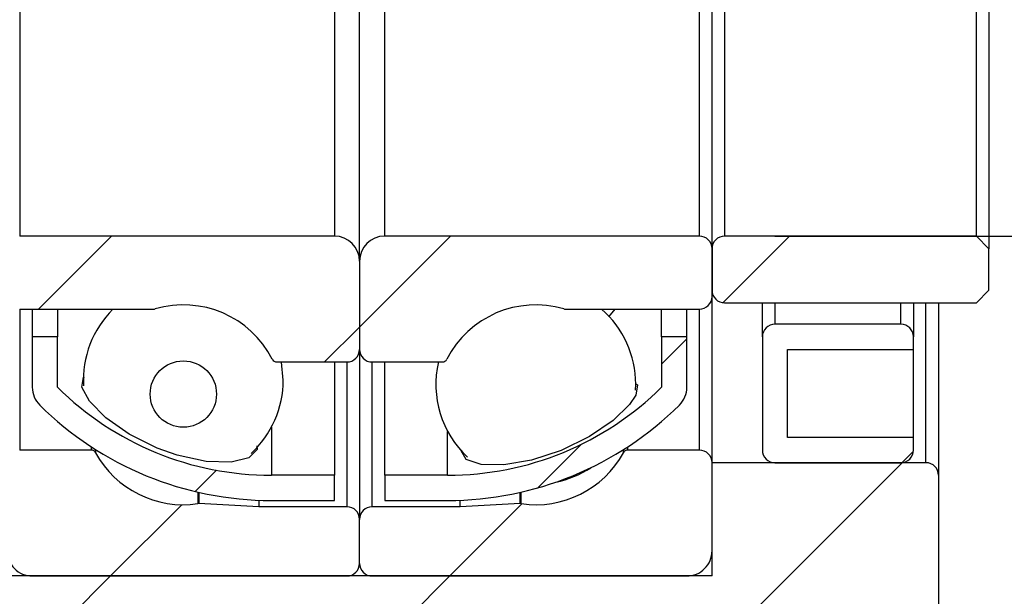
# Model space of a CAD drawing. Header units: millimetres. Extents: x 55 to 271, y 21 to 196.
# Tile 5 of 10: x 217 to 230, y 48 to 55. Entities that reach past the tile are written whole.
import ezdxf

# ---------------------------------------------------------------- set-up
doc = ezdxf.new("R2010")
doc.units = ezdxf.units.MM
doc.layers.add('FORMAT', color=7, linetype='Continuous')
doc.styles.add('SLDTEXTSTYLE0', font='TXT', dxfattribs={"width": 0.75})
doc.dimstyles.new('SLDDIMSTYLE2', dxfattribs={"dimtxt": 3.5, "dimasz": 2.5, "dimexe": 0, "dimexo": 0.0625, "dimgap": 0.875, "dimtad": 1, "dimlfac": 3, "dimrnd": 1e-09, "dimzin": 12, "dimdsep": 46, "dimtxsty": 'SLDTEXTSTYLE0', "dimsah": 1, "dimcen": 0.09, "dimadec": 0, "dimazin": 3, "dimtfac": 1, "dimtofl": 0, "dimtmove": 0, "dimatfit": 3, "dimfxl": 0, "dimfrac": 2, "dimtolj": 1, "dimtzin": 12, "dimarcsym": 0})
doc.dimstyles.new('SLDDIMSTYLE3', dxfattribs={"dimtxt": 3.5, "dimasz": 2.5, "dimexe": 0, "dimexo": 0.0625, "dimgap": 0.875, "dimtad": 1, "dimlfac": 3, "dimrnd": 1e-09, "dimzin": 12, "dimdsep": 46, "dimtxsty": 'SLDTEXTSTYLE0', "dimsah": 1, "dimcen": 0.09, "dimadec": 0, "dimazin": 3, "dimtfac": 1, "dimtmove": 0, "dimatfit": 0, "dimfxl": 0, "dimfrac": 2, "dimtolj": 1, "dimtzin": 12, "dimarcsym": 0})
doc.dimstyles.new('SLDDIMSTYLE6', dxfattribs={"dimtxt": 3.5, "dimasz": 2.5, "dimexe": 0, "dimexo": 0.0625, "dimgap": 0.875, "dimtad": 1, "dimlfac": 3, "dimrnd": 1e-09, "dimzin": 12, "dimdsep": 46, "dimtxsty": 'SLDTEXTSTYLE0', "dimsah": 1, "dimcen": 0.09, "dimadec": 0, "dimazin": 3, "dimtol": 1, "dimtp": 0.02, "dimtm": 0.02, "dimtfac": 1, "dimtmove": 0, "dimatfit": 0, "dimfxl": 0, "dimfrac": 2, "dimtolj": 1, "dimarcsym": 0})
pattern_1 = [(45, (0, 0), (-2.245064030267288, 2.245064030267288), [])]

# ---------------------------------------------------------------- blocks, each defined once
blk = doc.blocks.new('_D_12')
at = {"layer": 'FORMAT', "color": 7}
for p, q in [((236.2199403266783, 59.06158951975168), (236.2199403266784, 70.74863857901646)), ((227.3160245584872, 59.06158951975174), (237.2199403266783, 59.06158951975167)), ((236.2199403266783, 59.06158951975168), (236.2199403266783, 52.39492285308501)), ((227.3160245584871, 52.39492285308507), (237.2199403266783, 52.394922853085))]:
    blk.add_line(p, q, dxfattribs=at)
for points in [[(236.2199403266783, 59.06158951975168), (235.9699403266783, 56.56158951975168), (236.4699403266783, 56.56158951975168)], [(236.2199403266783, 52.39492285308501), (236.4699403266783, 54.89492285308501), (235.9699403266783, 54.89492285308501)]]:
    blk.add_solid(points, dxfattribs=at)
at = {"layer": 'FORMAT', "color": 7, "char_height": 3.5, "attachment_point": 1, "rotation": 90, "style": 'SLDTEXTSTYLE0'}
for s, insert in [('20', (231.6547310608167, 65.57641572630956)), ('%%c', (231.7082032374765, 60.29797832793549))]:
    blk.add_mtext(s, dxfattribs=dict(at, insert=insert))
blk = doc.blocks.new('_D_13')
at = {"layer": 'FORMAT', "color": 7}
for p, q in [((243.4333260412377, 55.72825618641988), (243.4333260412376, 61.22825618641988)), ((234.1308226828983, 55.72825618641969), (244.4333260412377, 55.72825618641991)), ((243.4333260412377, 55.72825618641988), (243.4333260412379, 45.7282561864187)), ((230.3160245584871, 45.72825618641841), (244.4333260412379, 45.72825618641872)), ((243.4333260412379, 45.7282561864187), (243.433326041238, 40.2282561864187))]:
    blk.add_line(p, q, dxfattribs=at)
for points in [[(243.4333260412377, 55.72825618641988), (243.6833260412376, 58.22825618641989), (243.1833260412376, 58.22825618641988)], [(243.4333260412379, 45.7282561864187), (243.183326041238, 43.22825618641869), (243.683326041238, 43.2282561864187)]]:
    blk.add_solid(points, dxfattribs=at)
at = {"layer": 'FORMAT', "color": 7, "char_height": 3.5, "attachment_point": 1, "rotation": 90.00000000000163, "style": 'SLDTEXTSTYLE0'}
for s, insert in [('±0.02', (238.921589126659, 47.79837516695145)), ('30', (238.9215891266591, 41.31365277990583))]:
    blk.add_mtext(s, dxfattribs=dict(at, insert=insert))
blk = doc.blocks.new('_D_14')
at = {"layer": 'FORMAT', "color": 7}
for p, q in [((226.4826912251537, 46.89492285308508), (226.4826912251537, 38.79913942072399)), ((229.4826912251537, 44.89492285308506), (229.4826912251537, 38.79913942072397)), ((226.4826912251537, 39.79913942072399), (220.9826912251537, 39.79913942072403)), ((226.4826912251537, 39.79913942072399), (229.4826912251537, 39.79913942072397)), ((229.4826912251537, 39.79913942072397), (233.6841428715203, 39.79913942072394))]:
    blk.add_line(p, q, dxfattribs=at)
for points in [[(226.4826912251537, 39.79913942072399), (223.9826912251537, 40.049139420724), (223.9826912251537, 39.549139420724)], [(229.4826912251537, 39.79913942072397), (231.9826912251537, 39.54913942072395), (231.9826912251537, 40.04913942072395)]]:
    blk.add_solid(points, dxfattribs=at)
at = {"layer": 'FORMAT', "color": 7, "insert": (231.0980316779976, 44.31087633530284), "char_height": 3.5, "attachment_point": 1, "style": 'SLDTEXTSTYLE0'}
blk.add_mtext('9', dxfattribs=at)
blk = doc.blocks.new('_D_15')
at = {"layer": 'FORMAT', "color": 7}
for p, q in [((209.8160245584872, 58.2949228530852), (209.816024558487, 38.79913942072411)), ((226.4826912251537, 46.89492285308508), (226.4826912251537, 38.799139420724)), ((209.816024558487, 39.79913942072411), (204.316024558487, 39.79913942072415)), ((209.816024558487, 39.79913942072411), (226.4826912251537, 39.799139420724)), ((226.4826912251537, 39.799139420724), (231.9826912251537, 39.79913942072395))]:
    blk.add_line(p, q, dxfattribs=at)
for points in [[(209.816024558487, 39.79913942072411), (207.316024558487, 40.04913942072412), (207.316024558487, 39.54913942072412)], [(226.4826912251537, 39.799139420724), (228.9826912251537, 39.54913942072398), (228.9826912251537, 40.04913942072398)]]:
    blk.add_solid(points, dxfattribs=at)
at = {"layer": 'FORMAT', "color": 7, "char_height": 3.5, "attachment_point": 1, "style": 'SLDTEXTSTYLE0'}
for s, insert in [('(', (213.4334883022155, 44.31087633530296)), (')', (220.3265438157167, 44.31087633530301)), ('50', (215.1543216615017, 44.31087633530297))]:
    blk.add_mtext(s, dxfattribs=dict(at, insert=insert))

msp = doc.modelspace()

# ---------------------------------------------------------------- hatches: boundary and pattern name
at = {"layer": 'FORMAT', "linetype": 'Continuous', "lineweight": 18}
h = msp.add_hatch(dxfattribs=at)
h.set_pattern_fill('ANSI31', color=256, style=0)
h.set_pattern_definition(pattern_1)
edge = h.paths.add_edge_path(flags=0)
edge.add_line((221.4826912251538, 52.39492285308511), (217.3160245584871, 52.39492285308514))
edge.add_arc((217.3160245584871, 52.22825618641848), 0.1666666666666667, 90, 180)
edge.add_line((217.1493578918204, 52.22825618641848), (217.1493578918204, 51.59492285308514))
edge.add_arc((217.3160245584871, 51.59492285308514), 0.1666666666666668, 180.0000000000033, 270.0000000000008)
edge.add_line((217.3160245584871, 51.42825618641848), (219.0913294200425, 51.42825618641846))
edge.add_arc((219.0913294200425, 51.49492285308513), 0.06666666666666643, 270.0000000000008, 286.3580903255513)
edge.add_arc((219.4826912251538, 50.1615895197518), 1.322916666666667, 27.11462440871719, 106.3580903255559, ccw=False)
edge.add_arc((220.7195544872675, 50.79492285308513), 0.06666666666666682, 207.1146244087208, 270.0000000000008)
edge.add_line((220.7195544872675, 50.72825618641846), (221.6493578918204, 50.72825618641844))
edge.add_arc((221.6493578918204, 50.89492285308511), 0.1666666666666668, 270.0000000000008, 360.0000000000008)
edge.add_line((221.8160245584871, 50.89492285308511), (221.8160245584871, 52.06158951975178))
edge.add_arc((221.4826912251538, 52.06158951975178), 0.3333333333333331, 359.9999999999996, 450.0000000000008)
h = msp.add_hatch(dxfattribs=at)
h.set_pattern_fill('ANSI31', color=256, style=0)
h.set_pattern_definition(pattern_1)
edge = h.paths.add_edge_path(flags=0)
edge.add_line((226.4826912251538, 51.59492285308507), (226.4826912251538, 52.22825618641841))
edge.add_arc((226.3160245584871, 52.22825618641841), 0.1666666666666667, 359.9999999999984, 450.0000000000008)
edge.add_line((226.3160245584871, 52.39492285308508), (222.1493578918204, 52.39492285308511))
edge.add_arc((222.1493578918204, 52.06158951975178), 0.3333333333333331, 90, 180)
edge.add_line((221.8160245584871, 52.06158951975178), (221.8160245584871, 50.89492285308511))
edge.add_arc((221.9826912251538, 50.89492285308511), 0.1666666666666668, 180, 270.0000000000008)
edge.add_line((221.9826912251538, 50.72825618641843), (222.9124946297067, 50.72825618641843))
edge.add_arc((222.9124946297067, 50.7949228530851), 0.06666666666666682, 270.0000000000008, 332.8853755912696)
edge.add_arc((224.1493578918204, 50.16158951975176), 1.322916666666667, 73.64190967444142, 152.8853755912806, ccw=False)
edge.add_arc((224.5407196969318, 51.49492285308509), 0.06666666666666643, 253.6419096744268, 270.0000000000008)
edge.add_line((224.5407196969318, 51.42825618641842), (226.3160245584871, 51.42825618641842))
edge.add_arc((226.3160245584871, 51.59492285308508), 0.1666666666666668, 270.0000000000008, 359.9999999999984)
h = msp.add_hatch(dxfattribs=at)
h.set_pattern_fill('ANSI31', color=256, style=0)
h.set_pattern_definition(pattern_1)
edge = h.paths.add_edge_path(flags=0)
edge.add_line((230.1493578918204, 52.22825618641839), (229.9826912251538, 52.39492285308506))
edge.add_line((229.9826912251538, 52.39492285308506), (226.6493578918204, 52.39492285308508))
edge.add_arc((226.6493578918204, 52.22825618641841), 0.1666666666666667, 90, 180)
edge.add_line((226.4826912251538, 52.22825618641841), (226.4826912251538, 51.67825618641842))
edge.add_arc((226.6493578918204, 51.67825618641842), 0.1666666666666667, 180, 270.0000000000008)
edge.add_line((226.6493578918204, 51.51158951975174), (229.9826912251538, 51.51158951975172))
edge.add_line((229.9826912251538, 51.51158951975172), (230.1493578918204, 51.67825618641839))
edge.add_line((230.1493578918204, 51.67825618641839), (230.1493578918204, 52.22825618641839))
h = msp.add_hatch(dxfattribs=at)
h.set_pattern_fill('ANSI31', color=256, style=0)
h.set_pattern_definition(pattern_1)
edge = h.paths.add_edge_path(flags=0)
edge.add_line((227.4826912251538, 49.72825618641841), (227.4826912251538, 50.89492285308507))
edge.add_line((227.4826912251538, 50.89492285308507), (229.1493578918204, 50.89492285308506))
edge.add_line((229.1493578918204, 50.89492285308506), (229.1493578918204, 51.06158951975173))
edge.add_arc((228.9826912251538, 51.06158951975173), 0.1666666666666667, 359.9999999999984, 450.0000000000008)
edge.add_line((228.9826912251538, 51.22825618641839), (227.3160245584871, 51.22825618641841))
edge.add_arc((227.3160245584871, 51.06158951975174), 0.1666666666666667, 90, 180)
edge.add_line((227.1493578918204, 51.06158951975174), (227.1493578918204, 49.56158951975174))
edge.add_arc((227.3160245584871, 49.56158951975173), 0.1666666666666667, 179.9999999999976, 270.0000000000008)
edge.add_line((227.3160245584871, 49.39492285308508), (228.9826912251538, 49.39492285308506))
edge.add_arc((228.9826912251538, 49.56158951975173), 0.1666666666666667, 270.0000000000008, 360.0000000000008)
edge.add_line((229.1493578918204, 49.56158951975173), (229.1493578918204, 49.72825618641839))
edge.add_line((229.1493578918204, 49.72825618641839), (227.4826912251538, 49.72825618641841))
h = msp.add_hatch(dxfattribs=at)
h.set_pattern_fill('ANSI31', color=256, style=0)
h.set_pattern_definition(pattern_1)
edge = h.paths.add_edge_path(flags=0)
edge.add_line((221.4826912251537, 48.89492285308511), (221.4826912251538, 49.22825618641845))
edge.add_line((221.4826912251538, 49.22825618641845), (220.6493578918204, 49.22825618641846))
edge.add_arc((220.6493578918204, 53.25206571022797), 4.023809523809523, 225.2397298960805, 269.9999999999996, ccw=False)
edge.add_line((217.8160245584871, 50.39492285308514), (217.8160245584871, 51.06158951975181))
edge.add_line((217.8160245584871, 51.06158951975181), (217.4826912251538, 51.06158951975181))
edge.add_line((217.4826912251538, 51.06158951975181), (217.4826912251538, 50.39492285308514))
edge.add_arc((217.8160245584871, 50.39492285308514), 0.3333333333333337, 180, 225.2397298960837)
edge.add_arc((220.6493578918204, 53.25206571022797), 4.357142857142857, 225.2397298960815, 270.0000000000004)
edge.add_line((220.6493578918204, 48.89492285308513), (221.4826912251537, 48.89492285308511))
h = msp.add_hatch(dxfattribs=at)
h.set_pattern_fill('ANSI31', color=256, style=0)
h.set_pattern_definition(pattern_1)
edge = h.paths.add_edge_path(flags=0)
edge.add_arc((222.9826912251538, 53.25206571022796), 4.023809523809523, 269.9999999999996, 314.760270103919, ccw=False)
edge.add_line((222.9826912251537, 49.22825618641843), (222.1493578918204, 49.22825618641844))
edge.add_line((222.1493578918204, 49.22825618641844), (222.1493578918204, 48.89492285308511))
edge.add_line((222.1493578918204, 48.89492285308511), (222.9826912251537, 48.89492285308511))
edge.add_arc((222.9826912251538, 53.25206571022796), 4.357142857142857, 270.0000000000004, 314.76027010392)
edge.add_arc((225.8160245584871, 50.39492285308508), 0.3333333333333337, 314.7602701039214, 360.0000000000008)
edge.add_line((226.1493578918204, 50.39492285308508), (226.1493578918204, 51.06158951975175))
edge.add_line((226.1493578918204, 51.06158951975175), (225.8160245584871, 51.06158951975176))
edge.add_line((225.8160245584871, 51.06158951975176), (225.8160245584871, 50.39492285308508))
h = msp.add_hatch(dxfattribs=at)
h.set_pattern_fill('ANSI31', color=256, style=0)
h.set_pattern_definition(pattern_1)
edge = h.paths.add_edge_path(flags=0)
edge.add_arc((219.4826912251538, 50.30326854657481), 0.4391145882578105, 0, 360)
h = msp.add_hatch(dxfattribs=at)
h.set_pattern_fill('ANSI31', color=256, style=0)
h.set_pattern_definition(pattern_1)
edge = h.paths.add_edge_path(flags=0)
edge.add_line((217.4826912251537, 47.89492285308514), (221.6493578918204, 47.89492285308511))
edge.add_arc((221.6493578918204, 48.06158951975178), 0.1666666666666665, 270.0000000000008, 360.0000000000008)
edge.add_line((221.8160245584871, 48.06158951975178), (221.8160245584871, 48.64492285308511))
edge.add_arc((221.6493578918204, 48.64492285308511), 0.1666666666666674, 0, 90)
edge.add_line((221.6493578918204, 48.81158951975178), (220.4826912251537, 48.81158951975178))
edge.add_line((220.4826912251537, 48.81158951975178), (219.6876082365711, 48.85325805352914))
edge.add_arc((219.6841191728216, 48.78668275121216), 0.06666666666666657, 87.0000000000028, 98.33471066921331)
edge.add_arc((219.4826912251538, 50.1615895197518), 1.322916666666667, 208.6697362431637, 278.33471066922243, ccw=False)
edge.add_arc((218.2634712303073, 49.49492285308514), 0.06666666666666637, 28.66973624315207, 90)
edge.add_line((218.2634712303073, 49.5615895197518), (217.3160245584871, 49.56158951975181))
edge.add_arc((217.3160245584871, 49.39492285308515), 0.1666666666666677, 90, 180)
edge.add_line((217.1493578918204, 49.39492285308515), (217.1493578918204, 48.22825618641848))
edge.add_arc((217.4826912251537, 48.22825618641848), 0.3333333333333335, 180, 270.0000000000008)
h = msp.add_hatch(dxfattribs=at)
h.set_pattern_fill('ANSI31', color=256, style=0)
h.set_pattern_definition(pattern_1)
edge = h.paths.add_edge_path(flags=0)
edge.add_line((221.8160245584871, 48.64492285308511), (221.8160245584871, 48.06158951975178))
edge.add_arc((221.9826912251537, 48.06158951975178), 0.1666666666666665, 180, 270.0000000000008)
edge.add_line((221.9826912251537, 47.89492285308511), (226.1493578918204, 47.89492285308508))
edge.add_arc((226.1493578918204, 48.22825618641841), 0.3333333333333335, 270.0000000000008, 360.0000000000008)
edge.add_line((226.4826912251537, 48.22825618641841), (226.4826912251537, 49.39492285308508))
edge.add_arc((226.3160245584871, 49.39492285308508), 0.1666666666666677, 0, 90)
edge.add_line((226.3160245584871, 49.56158951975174), (225.3685778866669, 49.56158951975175))
edge.add_arc((225.3685778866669, 49.49492285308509), 0.06666666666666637, 90, 151.3302637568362)
edge.add_arc((224.1493578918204, 50.16158951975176), 1.322916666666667, 261.66528933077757, 331.3302637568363, ccw=False)
edge.add_arc((223.9479299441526, 48.78668275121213), 0.06666666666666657, 81.66528933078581, 92.99999999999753)
edge.add_line((223.9444408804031, 48.8532580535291), (223.1493578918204, 48.81158951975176))
edge.add_line((223.1493578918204, 48.81158951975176), (221.9826912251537, 48.81158951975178))
edge.add_arc((221.9826912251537, 48.64492285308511), 0.1666666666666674, 90, 180)
h = msp.add_hatch(dxfattribs=at)
h.set_pattern_fill('ANSI31', color=256, style=0)
h.set_pattern_definition(pattern_1)
edge = h.paths.add_edge_path(flags=0)
edge.add_line((229.4826912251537, 45.89492285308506), (229.4826912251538, 49.22825618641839))
edge.add_arc((229.3160245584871, 49.22825618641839), 0.1666666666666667, 0, 90)
edge.add_line((229.3160245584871, 49.39492285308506), (226.4826912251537, 49.39492285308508))
edge.add_line((226.4826912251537, 49.39492285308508), (226.4826912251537, 47.89492285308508))
edge.add_line((226.4826912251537, 47.89492285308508), (215.8160245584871, 47.89492285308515))
edge.add_line((215.8160245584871, 47.89492285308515), (215.816024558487, 45.72825618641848))
edge.add_line((215.816024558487, 45.72825618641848), (229.3160245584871, 45.72825618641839))
edge.add_arc((229.3160245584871, 45.89492285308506), 0.1666666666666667, 270.0000000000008, 360.0000000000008)

# ---------------------------------------------------------------- linework, layer by layer
at = {"color": 7, "linetype": 'Continuous', "lineweight": 25}
for p, q in [((221.8160244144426, 52.06158953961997), (221.8160244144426, 59.39492283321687)), ((226.4826912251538, 52.22825623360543), (226.4826912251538, 59.22825613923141)), ((230.1493578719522, 59.22825613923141), (230.1493578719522, 52.22825623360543)), ((217.3160246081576, 59.06158944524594), (217.3160246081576, 52.39492292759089)), ((221.4826913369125, 59.06158944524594), (221.4826913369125, 52.39492292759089)), ((222.1493578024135, 52.39492292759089), (222.1493578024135, 59.06158944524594)), ((226.3160245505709, 52.39492292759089), (226.3160245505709, 59.06158944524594)), ((226.6493578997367, 59.06158944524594), (226.6493578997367, 52.39492292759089)), ((229.9826911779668, 52.39492292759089), (229.9826911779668, 59.06158944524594)), ((221.4826913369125, 52.39492292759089), (217.3160246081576, 52.39492292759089)), ((226.3160245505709, 52.39492292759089), (222.1493578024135, 52.39492292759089)), ((229.9826911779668, 52.39492292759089), (226.6493578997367, 52.39492292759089)), ((229.9826911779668, 52.39492292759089), (230.1493578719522, 52.22825623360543)), ((226.4826912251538, 52.22825623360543), (226.4826912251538, 51.67825623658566)), ((226.4826912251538, 51.5949227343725), (226.4826912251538, 52.22825623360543)), ((230.1493578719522, 51.67825623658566), (230.1493578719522, 52.22825623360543)), ((221.8160244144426, 52.06158953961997), (221.8160244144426, 50.89492299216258)), ((230.1493578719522, 51.67825623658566), (229.9826911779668, 51.5115895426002)), ((226.4826912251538, 49.39492305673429), (226.4826912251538, 51.5949227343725)), ((226.6493578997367, 51.5115895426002), (229.9826911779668, 51.5115895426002)), ((227.1493579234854, 51.06158937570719), (227.1493579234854, 51.5115895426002)), ((229.1493580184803, 51.5115895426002), (229.1493580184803, 51.06158937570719)), ((229.4826910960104, 51.5115895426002), (229.4826910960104, 49.22825605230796)), ((217.3160246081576, 51.42825604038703), (219.0913297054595, 51.42825604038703)), ((217.4826909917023, 51.42825604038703), (217.4826909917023, 51.06158937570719)), ((217.8160243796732, 51.42825604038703), (217.8160243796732, 51.06158937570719)), ((224.5407197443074, 51.42825604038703), (226.3160245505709, 51.42825604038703)), ((225.1963581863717, 51.42825604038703), (225.1132589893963, 51.32692628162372)), ((225.8160245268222, 51.06158937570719), (225.8160245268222, 51.42825604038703)), ((226.149357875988, 51.06158937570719), (226.149357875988, 51.42825604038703)), ((228.9826911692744, 51.22825606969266), (227.3160245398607, 51.22825606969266)), ((217.4826909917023, 51.06158937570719), (217.4826909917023, 50.39492259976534)), ((217.8160243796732, 51.06158937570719), (217.4826909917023, 51.06158937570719)), ((217.8160243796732, 50.39492259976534), (217.8160243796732, 51.06158937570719)), ((225.8160245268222, 51.06158937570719), (225.8160245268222, 50.39492259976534)), ((226.149357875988, 51.06158937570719), (225.8160245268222, 51.06158937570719)), ((226.149357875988, 50.39492259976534), (226.149357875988, 51.06158937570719)), ((227.1493579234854, 51.06158937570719), (227.1493579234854, 49.56158944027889)), ((229.1493580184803, 50.89492299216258), (229.1493580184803, 51.06158937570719)), ((221.8160244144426, 50.89492299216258), (221.8160244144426, 48.64492277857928)), ((227.4826912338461, 50.89492299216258), (229.1493580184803, 50.89492299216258)), ((227.4826912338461, 49.72825644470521), (227.4826912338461, 50.89492299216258)), ((229.1493580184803, 49.72825644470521), (229.1493580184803, 50.89492299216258)), ((220.7195547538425, 50.72825629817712), (221.649358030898, 50.72825629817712)), ((221.4826913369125, 50.72825629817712), (221.4826913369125, 49.22825605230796)), ((221.982691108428, 50.72825629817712), (222.9124946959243, 50.72825629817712)), ((222.1493578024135, 49.22825605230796), (222.1493578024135, 50.72825629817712)), ((225.4700849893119, 50.35697555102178), (225.4722745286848, 50.43305777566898)), ((229.1493580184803, 49.72825644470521), (227.4826912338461, 49.72825644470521)), ((229.1493580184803, 49.56158944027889), (229.1493580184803, 49.72825644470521)), ((218.2634714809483, 49.56158944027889), (217.3160246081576, 49.56158944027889)), ((226.3160245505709, 49.56158944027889), (225.3685778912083, 49.56158944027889)), ((226.4826912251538, 47.89492312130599), (226.4826912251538, 49.39492305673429)), ((229.3160247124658, 49.39492305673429), (226.4826912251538, 49.39492305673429)), ((226.4826912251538, 48.22825588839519), (226.4826912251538, 49.39492305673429)), ((227.3160245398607, 49.39492305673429), (228.9826911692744, 49.39492305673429)), ((221.4826913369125, 49.22825605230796), (220.6493578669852, 49.22825605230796)), ((221.4826913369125, 48.89492266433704), (221.4826913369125, 49.22825605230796)), ((222.1493578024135, 49.22825605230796), (222.1493578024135, 48.89492266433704)), ((222.9826912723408, 49.22825605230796), (222.1493578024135, 49.22825605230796)), ((229.4826910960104, 49.22825605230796), (229.4826910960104, 45.89492279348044)), ((220.4826914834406, 48.89811151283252), (220.4826914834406, 48.81158978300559)), ((220.6493578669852, 48.89492266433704), (221.4826913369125, 48.89492266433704)), ((222.1493578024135, 48.89492266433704), (222.9826912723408, 48.89492266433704)), ((223.1493579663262, 48.81158978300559), (223.1493579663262, 48.89811151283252)), ((220.4826914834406, 48.81158978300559), (219.6876083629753, 48.85325777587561)), ((221.649358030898, 48.81158978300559), (220.4826914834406, 48.81158978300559)), ((223.1493579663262, 48.81158978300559), (221.982691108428, 48.81158978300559)), ((223.9444409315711, 48.85325777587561), (223.1493579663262, 48.81158978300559)), ((221.8160244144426, 48.06158950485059), (221.8160244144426, 48.64492277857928)), ((226.4826912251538, 47.89492312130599), (215.8160240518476, 47.89492312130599)), ((217.4826909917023, 47.89492312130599), (221.649358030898, 47.89492312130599)), ((221.982691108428, 47.89492312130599), (226.149357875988, 47.89492312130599))]:
    msp.add_line(p, q, dxfattribs=at)
at = {"color": 8, "linetype": 'Continuous', "lineweight": 25}
for p, q in [((227.3160245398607, 51.5115895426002), (227.3160245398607, 51.22825606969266)), ((228.9826911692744, 51.22825606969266), (228.9826911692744, 51.5115895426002)), ((229.3160247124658, 49.39492305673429), (229.3160247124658, 51.5115895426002)), ((217.3160246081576, 51.42825604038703), (217.3160246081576, 49.56158944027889)), ((226.3160245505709, 49.56158944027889), (226.3160245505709, 51.42825604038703)), ((221.649358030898, 50.72825629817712), (221.649358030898, 48.81158978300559)), ((221.982691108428, 48.81158978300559), (221.982691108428, 50.72825629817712)), ((220.6493578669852, 49.86609715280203), (220.6493578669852, 49.22825605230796)), ((222.9826912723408, 49.22825605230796), (222.9826912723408, 49.80936098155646)), ((218.2634714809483, 49.60621345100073), (218.2634714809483, 49.56158944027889)), ((218.3219647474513, 49.56859795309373), (218.3219647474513, 49.52690698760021)), ((225.3100845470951, 49.52690698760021), (225.3100845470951, 49.56859795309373)), ((225.3685778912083, 49.56158944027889), (225.3685778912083, 49.60621345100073)), ((219.6744556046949, 49.00538931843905), (219.6744556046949, 48.85264558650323)), ((219.6876083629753, 49.00239170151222), (219.6876083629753, 48.85325777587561)), ((223.9444409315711, 48.85325777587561), (223.9444409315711, 49.00239170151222)), ((223.9575936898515, 48.85264558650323), (223.9575936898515, 49.00538931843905))]:
    msp.add_line(p, q, dxfattribs=at)
at = {"color": 7, "linetype": 'Continuous', "lineweight": 25, "flags": 128}
for points in [[(220.8056077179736, 50.48979332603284), (220.784348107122, 50.72600932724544), (220.7839383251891, 50.72825629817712)], [(219.1371948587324, 49.58710147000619), (218.7658380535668, 49.77102029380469), (218.4563831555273, 49.98777693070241), (218.2391490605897, 50.20754546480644), (218.1368861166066, 50.39637111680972), (218.159063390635, 50.52592522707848), (218.1744233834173, 50.53226629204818)], [(225.4703192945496, 50.4439927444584), (225.4948810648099, 50.42685268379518), (225.4735634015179, 50.28717354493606), (225.3913242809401, 50.16388568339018)], [(225.3913242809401, 50.16388568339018), (225.1726439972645, 49.95270891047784), (224.8599037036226, 49.74050644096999), (224.4856913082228, 49.55844405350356), (224.0939523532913, 49.43070136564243), (223.7276456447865, 49.3685150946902), (223.4270870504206, 49.37327477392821), (223.2297730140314, 49.43844189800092), (223.1623142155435, 49.55050483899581), (223.1653003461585, 49.55663977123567)], [(220.454342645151, 49.61834734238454), (220.461911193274, 49.56928216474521), (220.3491714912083, 49.46015040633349), (220.1151425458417, 49.40349060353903), (219.7862410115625, 49.41261756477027), (219.4027633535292, 49.49390836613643), (219.1371948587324, 49.58710147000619)]]:
    msp.add_lwpolyline(points, dxfattribs=at)
at = {"color": 7, "linetype": 'Continuous', "lineweight": 25}
msp.add_circle((219.4826912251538, 50.30326854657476), 0.4391145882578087, dxfattribs=at)
for centre, radius, start, end in [((221.4826912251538, 52.06158951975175), 0.3333333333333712, 1.221332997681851e-12, 90), ((222.1493578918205, 52.06158951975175), 0.3333333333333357, 90, 179.9999999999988), ((226.3160245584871, 52.22825618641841), 0.1666666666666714, 1.270186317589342e-10, 90), ((226.6493578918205, 52.22825618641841), 0.1666666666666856, 90, 179.9999999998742), ((226.6493578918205, 51.67825618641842), 0.1666666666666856, 179.9999999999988, 270.0000000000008), ((226.3160245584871, 51.59492285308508), 0.1666666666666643, 270.0000000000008, 359.9999999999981), ((219.4826912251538, 50.48979345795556), 1.322916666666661, 134.8952144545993, 183.3339646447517), ((219.0913294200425, 51.49492285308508), 0.06666666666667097, 270.0000000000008, 286.3580903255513), ((219.4826912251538, 50.16158951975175), 1.322916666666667, 27.11462440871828, 106.3580903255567), ((224.1493578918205, 50.16158951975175), 1.322916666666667, 73.6419096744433, 152.8853755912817), ((224.5407196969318, 51.49492285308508), 0.06666666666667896, 253.6419096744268, 270.0000000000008), ((224.1493578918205, 50.43305767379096), 1.322916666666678, 6.154748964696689e-13, 48.78792210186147), ((227.3160245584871, 51.06158951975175), 0.1666666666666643, 90, 179.9999999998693), ((228.9826912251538, 51.06158951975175), 0.1666666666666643, 1.22133299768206e-12, 90), ((221.6493578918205, 50.89492285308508), 0.1666666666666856, 270.0000000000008, 9.282130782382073e-11), ((221.9826912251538, 50.89492285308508), 0.1666666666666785, 179.9999999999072, 270.0000000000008), ((220.7195544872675, 50.79492285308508), 0.06666666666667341, 207.1146244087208, 270.0000000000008), ((224.1493578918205, 50.43305767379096), 1.322916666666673, 167.1063441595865, 226.8427952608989), ((222.9124946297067, 50.79492285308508), 0.06666666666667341, 270.0000000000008, 332.8853755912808), ((219.4826912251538, 50.48979345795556), 1.322916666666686, 312.6349550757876, 6.154748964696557e-13), ((217.8160245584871, 50.39492285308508), 0.3333333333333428, 179.9999999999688, 225.2397298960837), ((220.6493578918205, 53.25206571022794), 4.023809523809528, 225.2397298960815, 270.0000000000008), ((222.9826912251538, 53.25206571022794), 4.023809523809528, 270.0000000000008, 314.7602701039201), ((225.8160245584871, 50.39492285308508), 0.3333333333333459, 314.7602701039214, 6.289864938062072e-11), ((220.6493578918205, 53.25206571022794), 4.357142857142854, 225.2397298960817, 270.0000000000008), ((222.9826912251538, 53.25206571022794), 4.357142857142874, 270.0000000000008, 314.7602701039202), ((218.2634712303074, 49.49492285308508), 0.06666666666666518, 28.66973624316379, 90), ((225.3685778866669, 49.49492285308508), 0.06666666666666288, 90, 151.3302637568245), ((226.3160245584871, 49.39492285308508), 0.1666666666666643, 1.282399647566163e-10, 90), ((227.3160245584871, 49.56158951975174), 0.1666666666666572, 179.9999999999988, 270.0000000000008), ((228.9826912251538, 49.56158951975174), 0.1666666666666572, 270.0000000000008, 1.22133299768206e-12), ((219.4826912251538, 50.16158951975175), 1.322916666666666, 208.6697362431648, 278.3347106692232), ((224.1493578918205, 50.16158951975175), 1.322916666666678, 261.6652893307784, 331.3302637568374), ((224.1493578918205, 50.43305767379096), 1.322916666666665, 281.5885256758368, 303.3766104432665), ((229.3160245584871, 49.22825618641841), 0.1666666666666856, 1.221332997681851e-12, 90), ((219.6841191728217, 48.78668275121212), 0.06666666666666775, 87.00000000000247, 98.33471066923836), ((221.6493578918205, 48.64492285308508), 0.1666666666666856, 1.221332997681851e-12, 90), ((221.9826912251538, 48.64492285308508), 0.1666666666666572, 90, 179.9999999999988), ((223.9479299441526, 48.78668275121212), 0.06666666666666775, 81.66528933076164, 92.99999999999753), ((217.4826912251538, 48.22825618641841), 0.3333333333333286, 179.9999999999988, 270.0000000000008), ((226.1493578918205, 48.22825618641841), 0.3333333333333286, 270.0000000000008, 1.727225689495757e-12), ((221.6493578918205, 48.06158951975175), 0.1666666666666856, 270.0000000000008, 9.404264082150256e-11), ((221.9826912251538, 48.06158951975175), 0.1666666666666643, 179.999999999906, 270.0000000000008)]:
    msp.add_arc(centre, radius, start, end, dxfattribs=at)

# ---------------------------------------------------------------- dimensions: what is measured, and where the dimension line sits
at = {"layer": 'FORMAT', "color": 7}
dim = msp.add_linear_dim(base=(236.2199403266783, 52.39492285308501), p1=(226.3160245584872, 59.06158951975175), p2=(226.3160245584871, 52.39492285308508), angle=90.0000000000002, text='%%c<>', dimstyle='SLDDIMSTYLE2', dxfattribs=at)
dim.commit()
dim.dimension.update_dxf_attribs({"geometry": '_D_12', "text_midpoint": (236.2199403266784, 65.52330845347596), "dimtype": 160})
dim = msp.add_linear_dim(base=(243.4333260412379, 45.7282561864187), p1=(233.1308226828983, 55.72825618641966), p2=(229.3160245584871, 45.72825618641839), angle=90.0000000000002, dimstyle='SLDDIMSTYLE6', dxfattribs=at)
dim.commit()
dim.dimension.update_dxf_attribs({"geometry": '_D_13', "text_midpoint": (243.4333260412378, 50.35288901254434), "dimtype": 160})
dim = msp.add_linear_dim(base=(226.4826912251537, 39.79913942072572), p1=(209.8160245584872, 59.2949228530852), p2=(226.4826912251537, 47.89492285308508), text='(<>)', dimstyle='SLDDIMSTYLE3', dxfattribs=at)
dim.commit()
dim.dimension.update_dxf_attribs({"geometry": '_D_15', "text_midpoint": (217.7404328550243, 39.79913942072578), "dimtype": 160})
dim = msp.add_linear_dim(base=(229.4826912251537, 39.79913942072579), p1=(226.4826912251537, 47.89492285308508), p2=(229.4826912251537, 45.89492285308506), dimstyle='SLDDIMSTYLE3', dxfattribs=at)
dim.commit()
dim.dimension.update_dxf_attribs({"geometry": '_D_14', "text_midpoint": (232.3910872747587, 39.79913942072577), "dimtype": 160})

doc.saveas('drawing.dxf')
